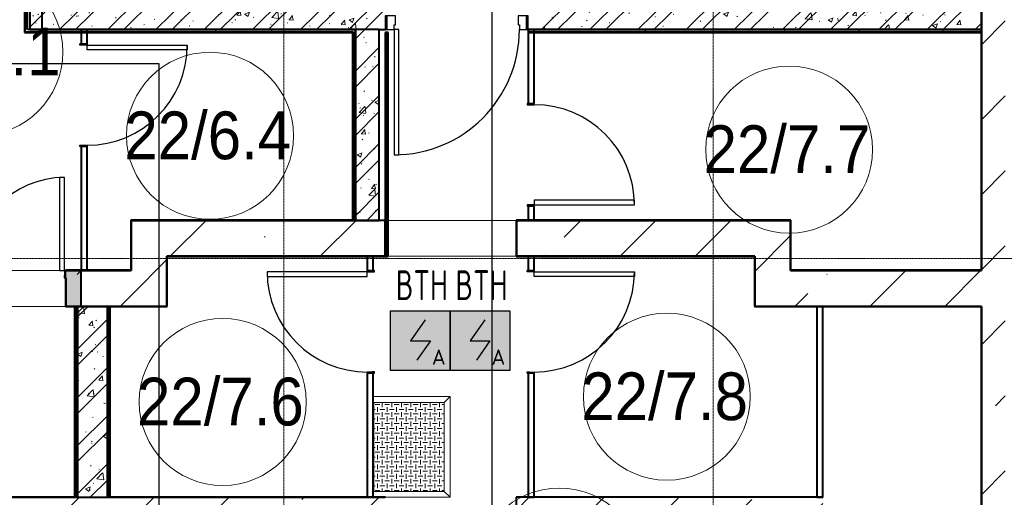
# Model space of a CAD drawing. Header units: millimetres. Extents: x -135639 to 224623, y -383017 to -59102.
# Tile 60 of 256: x 35980 to 44236, y -292916 to -288914. Entities that reach past the tile are written whole.
import ezdxf
from ezdxf.enums import TextEntityAlignment as Align

# ---------------------------------------------------------------- set-up
doc = ezdxf.new("R2010")
doc.units = ezdxf.units.MM
doc.linetypes.add('CONTINOUS', pattern=[0])
doc.linetypes.add('Линия сетки', pattern=[25, 20, -2.5, 0, -2.5])
for name, color, linetype, lineweight in [('A-010-A_ROOM', 7, 'Continuous', 20), ('A-200-M_WALL', 7, 'Continuous', 18), ('A-200-M_WALL_EXT', 7, 'Continuous', 18), ('A-200-M_WALL_INT', 7, 'Continuous', 18), ('A-200-M_WALL_PAT', 7, 'Continuous', 40), ('A-314-M_WINDOW', 7, 'Continuous', 18), ('A-325-M_DOOR', 7, 'Continuous', 18), ('A-325-M_DOOR__FRAME', 7, 'Continuous', 30), ('A-325-M_DOOR_OPENING', 7, 'Continuous', 18), ('A-325-M_DOOR_PANEL', 7, 'Continuous', 30), ('S-280-M_STRUCT_FRAME', 7, 'Continuous', 18), ('Z-030-M_GRID', 7, 'Continuous', 9), ('ПС', 7, 'Continuous', 40), ('СС-011-ПОЖ-СИГНАЛИЗАЦИЯ', 1, 'Continuous', 30)]:
    doc.layers.add(name, color=color, linetype=linetype, lineweight=lineweight)
doc.styles.add('1111', font='isocpeur.ttf')
doc.styles.add('Arial_2', font='arial.ttf', dxfattribs={"width": 0.9, "height": 400})
pattern_1 = [(50, (0, 0), (437.2423, -38.2536), [45.72, -502.92]), (355, (0, 0), (-84.5828, 458.5367), [36.576, -402.336]), (100.451, (36.44, -3.2), (352.662, 420.2802), [38.856, -427.416]), (46.184, (0, 121.9), (650.59, -100.9033), [68.58, -754.38]), (96.636, (54.2, 113.5), (569.766, 593.8263), [58.284, -641.125]), (351.184, (0, 121.9), (569.7716, 593.8214), [54.864, -603.504]), (21, (60.96, 91.44), (363.875, -245.4366), [45.72, -502.92]), (326, (60.96, 91.44), (148.3253, 442.0518), [36.576, -402.336]), (71.451, (91.3, 71), (512.201, 196.6115), [38.856, -427.416]), (37.5, (0, 0), (7.41278, 202.9318), [6.706, -390.754, 6.706, -401.726, -403.86]), (37.5, (0, 0), (7.41278, 202.9318), [-805.891, 6.706, -397.154]), (7.5, (0, 0), (160.36715, 240.43305), [6.706, -226.162, 6.706, -381.61, -153.924]), (7.5, (0, 0), (160.36715, 240.43305), [-621.182, 6.706, -147.218]), (327.5, (-135.94, 0), (325.41783, -13.7491), [6.706, -145.694, 6.706, -468.782, -630.936]), (327.5, (-135.94, 0), (325.41783, -13.7491), [-627.888, 6.706, -624.23]), (317.5, (-196.9, 0), (355.51, 61.0244), [6.706, -191.414, 6.706, -309.067, -448.056]), (317.5, (-196.9, 0), (355.51, 61.0244), [-513.893, 6.706, -441.35])]
pattern_2 = [(45, (0, 0), (-202.0558, 202.0558), []), (45, (134.7, 0), (-202.0558, 202.0558), [])]
pattern_3 = [(0, (0, 0), (812.8, 203.2), [67.056, -542.544, 67.056, -542.544, -3251.2]), (0, (0, 0), (812.8, 203.2), [-1219.2, 67.056, -1152.144, 67.056, -542.544, -1422.4]), (0, (0, 0), (812.8, 203.2), [-3048, 67.056, -339.344, 67.056, -948.944]), (120, (304.8, 101.6), (-582.37636, 602.30545), [67.056, -542.544, 67.056, -542.544, -3251.2]), (120, (304.8, 101.6), (-582.37636, 602.30545), [-1219.2, 67.056, -1152.144, 67.056, -542.544, -1422.4]), (120, (304.8, 101.6), (-582.37636, 602.30545), [-3048, 67.056, -339.344, 67.056, -948.944]), (240, (406.4, 508), (-230.42364, -805.50545), [67.056, -542.544, 67.056, -542.544, -3251.2]), (240, (406.4, 508), (-230.42364, -805.50545), [-1219.2, 67.056, -1152.144, 67.056, -542.544, -1422.4]), (240, (406.4, 508), (-230.42364, -805.50545), [-3048, 67.056, -339.344, 67.056, -948.944])]
pattern_4 = [(45, (0, 0), (-628.618, 628.618), []), (45, (628.6, 0), (-628.618, 628.618), [1111.25, -222.25, 6.706, -215.544])]

# ---------------------------------------------------------------- blocks, each defined once
blk = doc.blocks.new('101_Дверь_Однопольная - _ПЧ_800х2000_Кладовая_Л-4171007-B2_-11_400_')
at = {"layer": 'A-325-M_DOOR', "color": 253, "lineweight": 30, "true_color": 0xaaaaaa}
for p, q in [((-430, 25), (-431, 25)), ((-431, 25), (-431, -35)), ((-430, -35), (-430, 25)), ((431, 25), (430, 25)), ((430, 25), (430, -35)), ((431, -35), (431, 25)), ((-431, -35), (-430, -35)), ((430, -35), (431, -35))]:
    blk.add_line(p, q, dxfattribs=at)
at = {"layer": 'A-325-M_DOOR__FRAME', "color": 253, "true_color": 0xaaaaaa}
for p, q in [((-420, 25), (-430, 25)), ((-430, 25), (-430, -35)), ((-420, -15), (-420, 25)), ((430, 25), (420, 25)), ((420, 25), (420, -15)), ((430, -35), (430, 25)), ((-430, -35), (-419, -35)), ((-419, -15), (-420, -15)), ((-419, -35), (-419, -15)), ((420, -15), (419, -15)), ((419, -15), (419, -35)), ((419, -35), (430, -35))]:
    blk.add_line(p, q, dxfattribs=at)
at = {"layer": 'A-325-M_DOOR_PANEL', "color": 253, "true_color": 0xaaaaaa}
for p, q in [((420, 865), (380, 865)), ((380, 865), (380, 25)), ((420, 25), (420, 865)), ((380, 25), (420, 25))]:
    blk.add_line(p, q, dxfattribs=at)
blk.add_arc((420, 25), 840, 90, 180, dxfattribs=at)
blk = doc.blocks.new('101_Дверь_Однопольная - _ПЧ_800х2000_Кладовая_Пр-4171002-B2_-11_400_')
at = {"layer": 'A-325-M_DOOR', "color": 253, "lineweight": 30, "true_color": 0xaaaaaa}
for p, q in [((-431, 25), (-430, 25)), ((-431, -35), (-431, 25)), ((-430, 25), (-430, -35)), ((430, -35), (430, 25)), ((430, 25), (431, 25)), ((431, 25), (431, -35)), ((-430, -35), (-431, -35)), ((431, -35), (430, -35))]:
    blk.add_line(p, q, dxfattribs=at)
at = {"layer": 'A-325-M_DOOR__FRAME', "color": 253, "true_color": 0xaaaaaa}
for p, q in [((-430, 25), (-420, 25)), ((-430, -35), (-430, 25)), ((-420, 25), (-420, -15)), ((420, 25), (430, 25)), ((420, -15), (420, 25)), ((430, 25), (430, -35)), ((-419, -35), (-430, -35)), ((-420, -15), (-419, -15)), ((-419, -15), (-419, -35)), ((419, -15), (420, -15)), ((419, -35), (419, -15)), ((430, -35), (419, -35))]:
    blk.add_line(p, q, dxfattribs=at)
at = {"layer": 'A-325-M_DOOR_PANEL', "color": 253, "true_color": 0xaaaaaa}
for p, q in [((-420, 865), (-380, 865)), ((-420, 25), (-420, 865)), ((-380, 865), (-380, 25)), ((-380, 25), (-420, 25))]:
    blk.add_line(p, q, dxfattribs=at)
blk.add_arc((-420, 25), 840, 0, 90, dxfattribs=at)
blk = doc.blocks.new('101_Дверь_Однопольная - _ПЧ_Мет_1000х2000_Блок кладовых_EI60_Л-4470887-B2_-11_400_')
at = {"layer": 'A-325-M_DOOR', "color": 253, "lineweight": 30, "true_color": 0xaaaaaa}
for p, q in [((-585, 125), (-600, 125)), ((-600, 125), (-600, 10)), ((-585, 10), (-585, 125)), ((600, 125), (585, 125)), ((585, 125), (585, 10)), ((600, 10), (600, 125)), ((-600, 10), (-585, 10)), ((585, 10), (600, 10))]:
    blk.add_line(p, q, dxfattribs=at)
at = {"layer": 'A-325-M_DOOR__FRAME', "color": 253, "true_color": 0xaaaaaa}
for p, q in [((-525, 125), (-585, 125)), ((-585, 125), (-585, 10)), ((-525, 85), (-525, 125)), ((-515, 85), (-525, 85)), ((-515, 10), (-515, 85)), ((525, 85), (515, 85)), ((515, 85), (515, 10)), ((585, 125), (525, 125)), ((525, 125), (525, 85)), ((585, 10), (585, 125)), ((-585, 10), (-515, 10)), ((515, 10), (585, 10))]:
    blk.add_line(p, q, dxfattribs=at)
at = {"layer": 'A-325-M_DOOR_PANEL', "color": 253, "true_color": 0xaaaaaa}
for p, q in [((525, 1175), (485, 1175)), ((485, 1175), (485, 125)), ((525, 125), (525, 1175)), ((485, 125), (525, 125))]:
    blk.add_line(p, q, dxfattribs=at)
blk.add_arc((525, 125), 1050, 90, 180, dxfattribs=at)
blk = doc.blocks.new('101_Дверь_Однопольная - _ПЧ_740х2100_Кладовая_Л-3955392-B2_-11_400_')
at = {"layer": 'A-325-M_DOOR', "color": 253, "lineweight": 30, "true_color": 0xaaaaaa}
for p, q in [((-400, 150), (-401, 150)), ((-401, 150), (-401, 90)), ((-401, 90), (-400, 90)), ((-400, 90), (-400, 150)), ((401, 150), (400, 150)), ((400, 150), (400, 90)), ((400, 90), (401, 90)), ((401, 90), (401, 150))]:
    blk.add_line(p, q, dxfattribs=at)
at = {"layer": 'A-325-M_DOOR__FRAME', "color": 253, "true_color": 0xaaaaaa}
for p, q in [((-390, 150), (-400, 150)), ((-400, 150), (-400, 90)), ((-400, 90), (-389, 90)), ((-390, 110), (-390, 150)), ((-389, 110), (-390, 110)), ((-389, 90), (-389, 110)), ((390, 110), (389, 110)), ((389, 110), (389, 90)), ((389, 90), (400, 90)), ((400, 150), (390, 150)), ((390, 150), (390, 110)), ((400, 90), (400, 150))]:
    blk.add_line(p, q, dxfattribs=at)
at = {"layer": 'A-325-M_DOOR_PANEL', "color": 253, "true_color": 0xaaaaaa}
for p, q in [((390, 930), (350, 930)), ((350, 930), (350, 150)), ((390, 150), (390, 930)), ((350, 150), (390, 150))]:
    blk.add_line(p, q, dxfattribs=at)
blk.add_arc((390, 150), 780, 90, 180, dxfattribs=at)
blk = doc.blocks.new('105_Приямок_C крышкой - 600х800-3682833-B2_-11_400_')
at = {"layer": 'S-280-M_STRUCT_FRAME', "lineweight": 9, "true_color": 0xd2d2d2}
h = blk.add_hatch(dxfattribs=at)
h.set_pattern_fill('FP_3', color=254, style=0, pattern_type=2)
h.set_pattern_definition([(180, (-42.23, -380), (5e-14, 400), [40, -360]), (180, (-122.23, -380), (5e-14, 400), [40, -360]), (180, (-202.23, -380), (5e-14, 400), [40, -360]), (180, (-282.23, -380), (5e-14, 400), [40, -360]), (180, (-362.23, -380), (5e-14, 400), [37.77, -362.23]), (270, (-100, -360), (400, 2e-14), [40, -360]), (270, (-180, -360), (400, 2e-14), [40, -360]), (270, (-260, -360), (400, 2e-14), [40, -360]), (270, (-340, -360), (400, 2e-14), [40, -360]), (270, (-20, -360), (400, 2e-14), [40, -360]), (180, (0, -340), (5e-14, 400), [40, -360]), (180, (-80, -340), (5e-14, 400), [40, -360]), (180, (-160, -340), (5e-14, 400), [40, -360]), (180, (-240, -340), (5e-14, 400), [40, -360]), (180, (-320, -340), (5e-14, 400), [40, -360]), (270, (-57.77, -320), (400, 2e-14), [40, -360]), (270, (-137.77, -320), (400, 2e-14), [40, -360]), (270, (-217.77, -320), (400, 2e-14), [40, -360]), (270, (-297.77, -320), (400, 2e-14), [40, -360]), (270, (-377.77, -320), (400, 2e-14), [40, -360]), (180, (-42.23, -300), (5e-14, 400), [40, -360]), (180, (-122.23, -300), (5e-14, 400), [40, -360]), (180, (-202.23, -300), (5e-14, 400), [40, -360]), (180, (-282.23, -300), (5e-14, 400), [40, -360]), (180, (-362.23, -300), (5e-14, 400), [37.77, -362.23]), (270, (-100, -280), (400, 2e-14), [40, -360]), (270, (-180, -280), (400, 2e-14), [40, -360]), (270, (-260, -280), (400, 2e-14), [40, -360]), (270, (-340, -280), (400, 2e-14), [40, -360]), (270, (-20, -280), (400, 2e-14), [40, -360]), (180, (0, -260), (5e-14, 400), [40, -360]), (180, (-80, -260), (5e-14, 400), [40, -360]), (180, (-160, -260), (5e-14, 400), [40, -360]), (180, (-240, -260), (5e-14, 400), [40, -360]), (180, (-320, -260), (5e-14, 400), [40, -360]), (270, (-57.77, -240), (400, 2e-14), [40, -360]), (270, (-137.77, -240), (400, 2e-14), [40, -360]), (270, (-217.77, -240), (400, 2e-14), [40, -360]), (270, (-297.77, -240), (400, 2e-14), [40, -360]), (270, (-377.77, -240), (400, 2e-14), [40, -360]), (180, (-42.23, -220), (5e-14, 400), [40, -360]), (180, (-122.23, -220), (5e-14, 400), [40, -360]), (180, (-202.23, -220), (5e-14, 400), [40, -360]), (180, (-282.23, -220), (5e-14, 400), [40, -360]), (180, (-362.23, -220), (5e-14, 400), [37.77, -362.23]), (270, (-100, -200), (400, 2e-14), [40, -360]), (270, (-180, -200), (400, 2e-14), [40, -360]), (270, (-260, -200), (400, 2e-14), [40, -360]), (270, (-340, -200), (400, 2e-14), [40, -360]), (270, (-20, -200), (400, 2e-14), [40, -360]), (180, (0, -180), (5e-14, 400), [40, -360]), (180, (-80, -180), (5e-14, 400), [40, -360]), (180, (-160, -180), (5e-14, 400), [40, -360]), (180, (-240, -180), (5e-14, 400), [40, -360]), (180, (-320, -180), (5e-14, 400), [40, -360]), (270, (-57.77, -160), (400, 2e-14), [40, -360]), (270, (-137.77, -160), (400, 2e-14), [40, -360]), (270, (-217.77, -160), (400, 2e-14), [40, -360]), (270, (-297.77, -160), (400, 2e-14), [40, -360]), (270, (-377.77, -160), (400, 2e-14), [40, -360]), (180, (-42.23, -140), (5e-14, 400), [40, -360]), (180, (-122.23, -140), (5e-14, 400), [40, -360]), (180, (-202.23, -140), (5e-14, 400), [40, -360]), (180, (-282.23, -140), (5e-14, 400), [40, -360]), (180, (-362.23, -140), (5e-14, 400), [37.77, -362.23]), (270, (-100, -120), (400, 2e-14), [40, -360]), (270, (-180, -120), (400, 2e-14), [40, -360]), (270, (-260, -120), (400, 2e-14), [40, -360]), (270, (-340, -120), (400, 2e-14), [40, -360]), (270, (-20, -120), (400, 2e-14), [40, -360]), (180, (0, -100), (5e-14, 400), [40, -360]), (180, (-80, -100), (5e-14, 400), [40, -360]), (180, (-160, -100), (5e-14, 400), [40, -360]), (180, (-240, -100), (5e-14, 400), [40, -360]), (180, (-320, -100), (5e-14, 400), [40, -360]), (270, (-57.77, -80), (400, 2e-14), [40, -360]), (270, (-137.77, -80), (400, 2e-14), [40, -360]), (270, (-217.77, -80), (400, 2e-14), [40, -360]), (270, (-297.77, -80), (400, 2e-14), [40, -360]), (270, (-377.77, -80), (400, 2e-14), [40, -360]), (180, (-42.23, -60), (5e-14, 400), [40, -360]), (180, (-122.23, -60), (5e-14, 400), [40, -360]), (180, (-202.23, -60), (5e-14, 400), [40, -360]), (180, (-282.23, -60), (5e-14, 400), [40, -360]), (180, (-362.23, -60), (5e-14, 400), [37.77, -362.23]), (270, (-100, -40), (400, 2e-14), [40, -360]), (270, (-180, -40), (400, 2e-14), [40, -360]), (270, (-260, -40), (400, 2e-14), [40, -360]), (270, (-340, -40), (400, 2e-14), [40, -360]), (270, (-20, -40), (400, 2e-14), [40, -360]), (180, (0, -20), (5e-14, 400), [40, -360]), (180, (-80, -20), (5e-14, 400), [40, -360]), (180, (-160, -20), (5e-14, 400), [40, -360]), (180, (-240, -20), (5e-14, 400), [40, -360]), (180, (-320, -20), (5e-14, 400), [40, -360]), (270, (-57.77, 0), (400, 2e-14), [40, -360]), (270, (-137.77, 0), (400, 2e-14), [40, -360]), (270, (-217.77, 0), (400, 2e-14), [40, -360]), (270, (-297.77, 0), (400, 2e-14), [40, -360]), (270, (-377.77, 0), (400, 2e-14), [40, -360])])
h.paths.add_polyline_path([(-372.5, 295), (-372.5, -295), (372.5, -295), (372.5, 295), (309, 295)])
at = {"layer": 'A-314-M_WINDOW', "color": 253, "true_color": 0xaaaaaa}
for p, q in [((372.5, 295), (-372.5, 295)), ((-372.5, 295), (-372.5, -295)), ((372.5, 295), (372.5, -295)), ((422.5, 300), (422.5, -345)), ((-422.5, -345), (-422.5, 200)), ((-372.5, -295), (372.5, -295)), ((422.5, -345), (-422.5, -345))]:
    blk.add_line(p, q, dxfattribs=at)
at = {"layer": 'S-280-M_STRUCT_FRAME', "color": 253, "true_color": 0xaaaaaa}
for p, q in [((-372.5, 295), (-377.5, 300)), ((372.5, 295), (377.5, 300)), ((-372.5, -295), (-422.5, -345)), ((372.5, -295), (422.5, -345))]:
    blk.add_line(p, q, dxfattribs=at)
at = {"layer": 'S-280-M_STRUCT_FRAME', "color": 253, "lineweight": 9, "true_color": 0xaaaaaa}
for p, q in [((372.5, 295), (-372.5, 295)), ((-372.5, 295), (-372.5, -295)), ((372.5, -295), (372.5, 295)), ((-372.5, -295), (372.5, -295))]:
    blk.add_line(p, q, dxfattribs=at)
blk = doc.blocks.new('135_SLK_GD_AR_rvt-1-B2_-11_400_')
at = {"layer": 'A-200-M_WALL_PAT', "lineweight": 9, "true_color": 0xaaaaaa}
h = blk.add_hatch(dxfattribs=at)
h.set_pattern_fill('FP_1', color=253, style=0, pattern_type=2)
h.set_pattern_definition(pattern_1)
h.paths.add_polyline_path([(44620, 72720), (44720, 72720), (44720, 74760), (44620, 74760), (44620, 73528.2)])
h = blk.add_hatch(dxfattribs=at)
h.set_pattern_fill('FP_2', color=253, style=0, pattern_type=2)
h.set_pattern_definition(pattern_2)
h.paths.add_polyline_path([(44620, 72720), (44720, 72720), (44720, 74760), (44620, 74760), (44620, 73528.2)])
h = blk.add_hatch(dxfattribs=at)
h.set_pattern_fill('FP_1', color=253, style=0, pattern_type=2)
h.set_pattern_definition(pattern_1)
h.paths.add_polyline_path([(52598, 72720), (52600, 72720), (52600, 72970), (48800, 72970), (48800, 72720), (52023.1, 72720)])
h.paths.add_polyline_path([(46476.9, 72720), (47600, 72720), (47600, 72970), (44720, 72970), (44720, 72720), (45100, 72720)])
h = blk.add_hatch(dxfattribs=at)
h.set_pattern_fill('FP_2', color=253, style=0, pattern_type=2)
h.set_pattern_definition(pattern_2)
h.paths.add_polyline_path([(52598, 72720), (52600, 72720), (52600, 72970), (48800, 72970), (48800, 72720), (52023.1, 72720)])
h.paths.add_polyline_path([(46476.9, 72720), (47600, 72720), (47600, 72970), (44720, 72970), (44720, 72720), (45100, 72720)])
h = blk.add_hatch(dxfattribs=at)
h.set_pattern_fill('FP_4', color=253, style=0, pattern_type=2)
h.set_pattern_definition(pattern_3)
h.paths.add_polyline_path([(47325, 72700), (47330, 72700), (47330, 72720), (44580, 72720), (44580, 72700), (47170.2, 72700)])
h = blk.add_hatch(dxfattribs=at)
h.set_pattern_fill('FP_4', color=253, style=0, pattern_type=2)
h.set_pattern_definition(pattern_3)
h.paths.add_polyline_path([(47350, 71120), (47350, 72720), (47330, 72720), (47330, 71120)])
h = blk.add_hatch(dxfattribs=at)
h.set_pattern_fill('FP_1', color=253, style=0, pattern_type=2)
h.set_pattern_definition(pattern_1)
h.paths.add_polyline_path([(47550, 71120), (47550, 72720), (47350, 72720), (47350, 71120)])
h = blk.add_hatch(dxfattribs=at)
h.set_pattern_fill('FP_2', color=253, style=0, pattern_type=2)
h.set_pattern_definition(pattern_2)
h.paths.add_polyline_path([(47550, 71120), (47550, 72720), (47350, 72720), (47350, 71120)])
h = blk.add_hatch(dxfattribs=at)
h.set_pattern_fill('FP_4', color=253, style=0, pattern_type=2)
h.set_pattern_definition(pattern_3)
h.paths.add_polyline_path([(47620, 70818), (47620, 72695), (47600, 72695), (47600, 70818)])
h = blk.add_hatch(dxfattribs=at)
h.set_pattern_fill('FP_4', color=253, style=0, pattern_type=2)
h.set_pattern_definition(pattern_3)
h.paths.add_polyline_path([(52600, 72700), (52598, 72720), (48800, 72720), (48800, 72700), (52598, 72700)])
at = {"layer": 'A-200-M_WALL_PAT', "lineweight": 18, "true_color": 0xcbcbcb}
h = blk.add_hatch(color=9, dxfattribs=at)
h.paths.add_polyline_path([(44995, 70400), (45050, 70400), (45050, 70700), (44921, 70700), (44921, 70400)])
h.paths.add_polyline_path([(44119, 70400), (44119, 70700), (43970, 70700), (43970, 70400)])
at = {"layer": 'A-200-M_WALL_PAT', "lineweight": 9, "true_color": 0xaaaaaa}
h = blk.add_hatch(dxfattribs=at)
h.set_pattern_fill('FP_4', color=253, style=0, pattern_type=2)
h.set_pattern_definition(pattern_3)
h.paths.add_polyline_path([(45000, 68800), (45020, 68802), (45020, 70400), (45000, 70400), (45000, 68802)])
h = blk.add_hatch(dxfattribs=at)
h.set_pattern_fill('FP_1', color=253, style=0, pattern_type=2)
h.set_pattern_definition(pattern_1)
h.paths.add_polyline_path([(45020, 68800), (45270, 68800), (45270, 70400), (45020, 70400), (45020, 68802)])
h = blk.add_hatch(dxfattribs=at)
h.set_pattern_fill('FP_2', color=253, style=0, pattern_type=2)
h.set_pattern_definition(pattern_2)
h.paths.add_polyline_path([(45020, 68800), (45270, 68800), (45270, 70400), (45020, 70400), (45020, 68802)])
h = blk.add_hatch(dxfattribs=at)
h.set_pattern_fill('FP_4', color=253, style=0, pattern_type=2)
h.set_pattern_definition(pattern_3)
h.paths.add_polyline_path([(45270, 68800), (45290, 68800), (45290, 70400), (45270, 70398), (45270, 69531.5)])
at = {"layer": 'A-200-M_WALL', "color": 253, "lineweight": 40, "true_color": 0xaaaaaa}
for p, q in [((44580, 74615), (44580, 72720)), ((44720, 72970), (44720, 72720)), ((44580, 72700), (44580, 72720)), ((44580, 72700), (47325, 72700)), ((44720, 72720), (45050, 72720)), ((45050, 72720), (44720, 72720)), ((45050, 72720), (45100, 72720)), ((45100, 72720), (45050, 72720)), ((45100, 72720), (45050, 72720)), ((45100, 72720), (47325, 72720)), ((47325, 72720), (45100, 72720)), ((47330, 72720), (47325, 72720)), ((47325, 72700), (47330, 72700)), ((47330, 72700), (47330, 71122)), ((47550, 72720), (47350, 72720)), ((47350, 72720), (47350, 71122)), ((47350, 71122), (47350, 72720)), ((47620, 70818), (47620, 72695)), ((48800, 72720), (48850, 72720)), ((48850, 72720), (48800, 72720)), ((48850, 72720), (48800, 72720)), ((48800, 72700), (52598, 72700)), ((48850, 72720), (52598, 72720)), ((52598, 72720), (48850, 72720)), ((52598, 72700), (52600, 72700)), ((47330, 71122), (47330, 71120)), ((47600, 70818), (47600, 70820)), ((45050, 70700), (44921, 70700)), ((44921, 70700), (45050, 70700)), ((45050, 70400), (45050, 70700)), ((44921, 70640), (44921, 70400)), ((44921, 70400), (44995, 70400)), ((44995, 70400), (44921, 70400)), ((44995, 70400), (45050, 70400)), ((45000, 70400), (45000, 68802)), ((45020, 70400), (45020, 68802)), ((45020, 68802), (45020, 70400)), ((45270, 68800), (45270, 70398)), ((45270, 70398), (45270, 68800)), ((45290, 70398), (45290, 70400)), ((45290, 68800), (45290, 70398)), ((45000, 68802), (45000, 68800))]:
    blk.add_line(p, q, dxfattribs=at)
at = {"layer": 'A-200-M_WALL_INT', "color": 253, "lineweight": 40, "true_color": 0xaaaaaa}
for p, q in [((44620, 74640), (44620, 72720)), ((44575, 74615), (44575, 72720)), ((44600, 72720), (44600, 74615)), ((52600, 72720), (52600, 72970)), ((44575, 72720), (44575, 72700)), ((44575, 72700), (44575, 72695)), ((44575, 72695), (47325, 72695)), ((44720, 72720), (44600, 72720)), ((44620, 72720), (44720, 72720)), ((45050, 72720), (45050, 72601)), ((45100, 72601), (45100, 72720)), ((47325, 72720), (47350, 72720)), ((47325, 72695), (47325, 71122)), ((47350, 72720), (47330, 72720)), ((47550, 72720), (47600, 72720)), ((47550, 71120), (47550, 72720)), ((47600, 72695), (47600, 70820)), ((47625, 72695), (47600, 72695)), ((47625, 70818), (47625, 72695)), ((48800, 72720), (48800, 72101)), ((48800, 72720), (48800, 72695)), ((48800, 72695), (52598, 72695)), ((48850, 72101), (48850, 72720)), ((52598, 72720), (52600, 72720)), ((52600, 72720), (52598, 72720)), ((52598, 72695), (52598, 70702)), ((52600, 72700), (52600, 72720)), ((52600, 70700), (52600, 72700)), ((45050, 71739), (45050, 70700)), ((45100, 70700), (45100, 71739)), ((48800, 71239), (48800, 71120)), ((48850, 71120), (48850, 71239)), ((45470, 71122), (45468, 71122)), ((45468, 71122), (45468, 70702)), ((47325, 71122), (45470, 71122)), ((45470, 70700), (45470, 71120)), ((45470, 71120), (47330, 71120)), ((47330, 71120), (47350, 71120)), ((47350, 71122), (47350, 71120)), ((47350, 71120), (47350, 71122)), ((47350, 71120), (47550, 71120)), ((48700, 71122), (48698, 71122)), ((48698, 71122), (48698, 70820)), ((51002, 71122), (48700, 71122)), ((48700, 70820), (48700, 71120)), ((48700, 71120), (51000, 71120)), ((48800, 71120), (48850, 71120)), ((51000, 71120), (51000, 70700)), ((51002, 71120), (51002, 71122)), ((51002, 70702), (51002, 71120)), ((47348.4, 70820), (45770, 70820)), ((45770, 70820), (45770, 70818)), ((45770, 70818), (45770, 70400)), ((45772, 70818), (47348.4, 70818)), ((45772, 70398), (45772, 70818)), ((47600, 70820), (47348.4, 70820)), ((47348.4, 70818), (47600, 70818)), ((47450, 70820), (47450, 70701)), ((47500, 70820), (47450, 70820)), ((47500, 70701), (47500, 70820)), ((47600, 70818), (47625, 70818)), ((48698, 70820), (48698, 70818)), ((48698, 70818), (50698, 70818)), ((50698, 70820), (48700, 70820)), ((48800, 70820), (48800, 70701)), ((48850, 70820), (48800, 70820)), ((48850, 70701), (48850, 70820)), ((50700, 70820), (50698, 70820)), ((50698, 70818), (50698, 70400)), ((50700, 70400), (50700, 70820)), ((45468, 70702), (44921, 70702)), ((44921, 70702), (44921, 70700)), ((45050, 70700), (45100, 70700)), ((45050, 70700), (45468, 70700)), ((45468, 70700), (45470, 70700)), ((51000, 70700), (51002, 70700)), ((52598, 70702), (51002, 70702)), ((51002, 70700), (52598, 70700)), ((52598, 70700), (52600, 70700)), ((44921, 70400), (44921, 70398)), ((44921, 70398), (44995, 70398)), ((45020, 70400), (44995, 70400)), ((44995, 70398), (44995, 68802)), ((45270, 70400), (45020, 70400)), ((45270, 70398), (45270, 70400)), ((45290, 70400), (45270, 70400)), ((45270, 70400), (45270, 70398)), ((45770, 70400), (45290, 70400)), ((45295, 70398), (45770, 70398)), ((45295, 68802), (45295, 70398)), ((45770, 70398), (45772, 70398)), ((50698, 70400), (50698, 70398)), ((50698, 70398), (52598, 70398)), ((52598, 70400), (50700, 70400)), ((51270, 70400), (51220, 70400)), ((51220, 70400), (51220, 68800)), ((51270, 68800), (51270, 70400)), ((52600, 70400), (52598, 70400)), ((52598, 70398), (52598, 67450)), ((52600, 67450), (52600, 70400)), ((47450, 69839), (47450, 68800)), ((47500, 68800), (47500, 69839)), ((48800, 69839), (48800, 68800)), ((48850, 68800), (48850, 69839)), ((44995, 68802), (43638.5, 68802)), ((43640.5, 68800), (45000, 68800)), ((45000, 68800), (45020, 68800)), ((45020, 68802), (45020, 68800)), ((45020, 68800), (45020, 68802)), ((45020, 68800), (45270, 68800)), ((45270, 68800), (45295, 68800)), ((47602, 68802), (45295, 68802)), ((45295, 68800), (47600, 68800)), ((47602, 68800), (47602, 68802)), ((48700, 68802), (48698, 68802)), ((48698, 68802), (48698, 68600)), ((51272, 68802), (48700, 68802)), ((48800, 68800), (48850, 68800)), ((51220, 68800), (51270, 68800)), ((51272, 68800), (51272, 68802))]:
    blk.add_line(p, q, dxfattribs=at)
at = {"layer": 'A-314-M_WINDOW', "color": 253, "lineweight": 18, "true_color": 0xaaaaaa, "rotation": 90.00000000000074}
blk.add_blockref('105_Приямок_C крышкой - 600х800-3682833-B2_-11_400_', (47800, 69222.5), dxfattribs=at)
at = {"layer": 'A-325-M_DOOR', "color": 253, "lineweight": 18, "true_color": 0xaaaaaa}
for name, p, rotation in [('101_Дверь_Однопольная - _ПЧ_Мет_1000х2000_Блок кладовых_EI60_Л-4470887-B2_-11_400_', (48200, 72845), 180), ('101_Дверь_Однопольная - _ПЧ_800х2000_Кладовая_Пр-4171002-B2_-11_400_', (45075, 72170), 269.9999999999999), ('101_Дверь_Однопольная - _ПЧ_800х2000_Кладовая_Л-4171007-B2_-11_400_', (48825, 71670), 269.9999999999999), ('101_Дверь_Однопольная - _ПЧ_800х2000_Кладовая_Л-4171007-B2_-11_400_', (47475, 70270), 89.9999999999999), ('101_Дверь_Однопольная - _ПЧ_800х2000_Кладовая_Пр-4171002-B2_-11_400_', (48825, 70270), 269.9999999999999)]:
    blk.add_blockref(name, p, dxfattribs=dict(at, rotation=rotation))
blk.add_blockref('101_Дверь_Однопольная - _ПЧ_740х2100_Кладовая_Л-3955392-B2_-11_400_', (44520, 70550), dxfattribs=at)
blk = doc.blocks.new('231_ADSK_Дверь_Проем - ADSK_Дверь_Проем-1846847-B2_-11_400_')
at = {"layer": 'A-325-M_DOOR_OPENING', "color": 253, "true_color": 0xaaaaaa}
for p, q in [((-550, 150), (550, 150)), ((-550, -150), (550, -150))]:
    blk.add_line(p, q, dxfattribs=at)
blk = doc.blocks.new('231_ADSK_Дверь_Проем - ADSK_Дверь_Проем-2182212-B2_-11_400_')
at = {"layer": 'A-325-M_DOOR_OPENING', "color": 253, "true_color": 0xaaaaaa}
for p, q in [((-400, 150), (400, 150)), ((-400, -150), (400, -150))]:
    blk.add_line(p, q, dxfattribs=at)
blk = doc.blocks.new('135_SLK_K1-2-3_KR_rvt-1-B2_-11_400_')
at = {"layer": 'A-200-M_WALL_PAT', "lineweight": 9, "true_color": 0xaaaaaa}
h = blk.add_hatch(dxfattribs=at)
h.set_pattern_fill('FP_5', color=253, style=0, pattern_type=2)
h.set_pattern_definition(pattern_4)
h.paths.add_polyline_path([(52600, 67600), (52800, 67600), (52800, 74650), (52600, 74650), (52600, 70400)])
h.paths.add_polyline_path([(52716.3, 76480), (52800, 76480), (52800, 77200), (52600, 77200), (52600, 76480)])
h = blk.add_hatch(dxfattribs=at)
h.set_pattern_fill('FP_5', color=253, style=0, pattern_type=2)
h.set_pattern_definition(pattern_4)
h.paths.add_polyline_path([(45770, 70400), (45770, 71120), (45470, 71120), (45470, 70400)])
h = blk.add_hatch(dxfattribs=at)
h.set_pattern_fill('FP_5', color=253, style=0, pattern_type=2)
h.set_pattern_definition(pattern_4)
h.paths.add_polyline_path([(50700, 70820), (50700, 71120), (48700, 71120), (48700, 70820), (49250, 70820)])
h.paths.add_polyline_path([(47600, 70820), (47600, 71120), (45770, 71120), (45770, 70820), (46476.9, 70820)])
h = blk.add_hatch(dxfattribs=at)
h.set_pattern_fill('FP_5', color=253, style=0, pattern_type=2)
h.set_pattern_definition(pattern_4)
h.paths.add_polyline_path([(50700, 70400), (51000, 70400), (51000, 71120), (50700, 71120), (50700, 70820)])
h = blk.add_hatch(dxfattribs=at)
h.set_pattern_fill('FP_5', color=253, style=0, pattern_type=2)
h.set_pattern_definition(pattern_4)
h.paths.add_polyline_path([(45470, 70400), (45470, 70700), (44921, 70700), (44921, 70400), (45090.4, 70400)])
h = blk.add_hatch(dxfattribs=at)
h.set_pattern_fill('FP_5', color=253, style=0, pattern_type=2)
h.set_pattern_definition(pattern_4)
h.paths.add_polyline_path([(52600, 70400), (52600, 70700), (51000, 70700), (51000, 70400), (52023.1, 70400)])
h = blk.add_hatch(dxfattribs=at)
h.set_pattern_fill('FP_5', color=253, style=0, pattern_type=2)
h.set_pattern_definition(pattern_4)
h.paths.add_polyline_path([(51070, 68600), (51270, 68600), (51270, 68800), (48700, 68800), (48700, 68600), (49250, 68600)])
h.paths.add_polyline_path([(47600, 68600), (47600, 68800), (43637.7, 68800), (43837.7, 68600), (46476.9, 68600)])
at = {"layer": 'A-200-M_WALL_EXT', "color": 253, "lineweight": 40, "true_color": 0xaaaaaa}
for p, q in [((52600, 74400), (52600, 70700)), ((45770, 71120), (45470, 71120)), ((45470, 71120), (45470, 70700)), ((47600, 71120), (45770, 71120)), ((47600, 70820), (47600, 71120)), ((50700, 71120), (48700, 71120)), ((48700, 71120), (48700, 70820)), ((51000, 71120), (50700, 71120)), ((51000, 70700), (51000, 71120)), ((45770, 70400), (45770, 70820)), ((45770, 70820), (47600, 70820)), ((48700, 70820), (50700, 70820)), ((50700, 70820), (50700, 70400)), ((45470, 70700), (44921, 70700)), ((52600, 70700), (51000, 70700)), ((44920, 70640), (44920, 70400)), ((44920, 70400), (45470, 70400)), ((45470, 70400), (45770, 70400)), ((50700, 70400), (51000, 70400)), ((51000, 70400), (52600, 70400)), ((52600, 70400), (52600, 67600))]:
    blk.add_line(p, q, dxfattribs=at)
at = {"layer": 'A-325-M_DOOR', "color": 253, "lineweight": 18, "true_color": 0xaaaaaa}
blk.add_blockref('231_ADSK_Дверь_Проем - ADSK_Дверь_Проем-1846847-B2_-11_400_', (48150, 70970), dxfattribs=at)
at = {"layer": 'A-325-M_DOOR', "color": 253, "lineweight": 18, "true_color": 0xaaaaaa, "rotation": 180}
blk.add_blockref('231_ADSK_Дверь_Проем - ADSK_Дверь_Проем-2182212-B2_-11_400_', (44520, 70550), dxfattribs=at)
blk = doc.blocks.new('050_Марка_Помещение - Номер-620969-B2_-11_400_')
at = {"layer": 'A-010-A_ROOM', "color": 253, "true_color": 0xaaaaaa}
blk.add_circle((0, 0), 3.5, dxfattribs=at)
blk = doc.blocks.new('-2 этаж')
at = {"layer": 'Z-030-M_GRID', "color": 253, "linetype": 'Линия сетки', "true_color": 0xaaaaaa}
for p, q in [((305842.3, -369625.5), (305842.3, -260674.5)), ((309442.3, -369625.3), (309442.3, -260674.3)), ((415039.6, -279127.3), (255409.8, -279127.3))]:
    blk.add_line(p, q, dxfattribs=at)
at = {"lineweight": 5}
for name in ['135_SLK_GD_AR_rvt-1-B2_-11_400_', '135_SLK_K1-2-3_KR_rvt-1-B2_-11_400_']:
    blk.add_blockref(name, (259092.3, -349927.3), dxfattribs=at)
at = {"layer": 'A-010-A_ROOM', "color": 253, "true_color": 0xaaaaaa, "xscale": 199.9999999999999, "yscale": 199.9999999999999, "zscale": 199.9999999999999}
for p in [(303289.2, -277394.9), (305223, -278097.8), (310079.7, -278213.4), (305329.2, -280328.4), (309053.9, -280284.2), (308152, -281749.8)]:
    blk.add_blockref('050_Марка_Помещение - Номер-620969-B2_-11_400_', p, dxfattribs=at)
at = {"layer": 'A-010-A_ROOM', "color": 253, "lineweight": 9, "true_color": 0xaaaaaa, "char_height": 400, "width": 1731.645, "attachment_point": 1, "style": 'Arial_2'}
for s, insert in [('22/6.1', (302571.4, -277191.4)), ('22/6.4', (304505.3, -277894.3)), ('22/7.7', (309361.9, -278009.9)), ('22/6.3', (302169.6, -279891.7)), ('22/7.8', (308336.1, -280080.7)), ('22/7.6', (304611.5, -280125))]:
    blk.add_mtext(s, dxfattribs=dict(at, insert=insert))
blk = doc.blocks.new('*U4706')
at = {"lineweight": 35, "true_color": 0xffffff}
h = blk.add_hatch(color=7, dxfattribs=at)
h.dxf.hatch_style = 1
h.paths.add_polyline_path([(0, 499.6), (0, 0), (499.6, 0), (499.6, 499.6)])
at = {"color": 1, "linetype": 'ByBlock', "lineweight": -2}
for p, q in [((289.5, 426.3), (166.9, 249.8)), ((166.9, 249.8), (332.7, 249.8)), ((332.7, 249.8), (219.3, 86.3))]:
    blk.add_line(p, q, dxfattribs=at)
at = {"color": 1, "linetype": 'ByBlock', "lineweight": -2, "ltscale": 0.1}
blk.add_lwpolyline([(0, 499.6), (499.6, 499.6), (499.6, 0), (0, 0)], close=True, dxfattribs=at)
at = {"color": 1, "linetype": 'ByBlock', "lineweight": -2, "ltscale": 1000, "style": '1111'}
blk.add_text('A', height=128.1, dxfattribs=at).set_placement((403.4, 49.2), align=Align.CENTER)
at = {"color": 0, "linetype": 'ByBlock', "lineweight": -2, "style": '1111'}
blk.add_attdef('INDEX', (-63.3, -234.7), '', height=125, dxfattribs=at)
at = {"color": 0, "linetype": 'ByBlock', "lineweight": -2, "style": '1111', "flags": 1}
for tag, p in [('NAME_DEVICE', (-64.1, -421.2)), ('NUM_POM', (-81.6, -847))]:
    blk.add_attdef(tag, p, '', height=125, dxfattribs=at)
at = {"color": 0, "linetype": 'ByBlock', "lineweight": -2, "style": '1111', "width": 0.7}
blk.add_attdef('NUM_DEVICE', (-64.1, -629.5), '', height=125, dxfattribs=at)

msp = doc.modelspace()

# ---------------------------------------------------------------- linework, layer by layer
at = {"layer": 'СС-011-ПОЖ-СИГНАЛИЗАЦИЯ', "lineweight": 30}
msp.add_lwpolyline([(39802.8, -283995.8), (39802.8, -285689), (39207.8, -285689), (39207.8, -287855.6), (39940, -287855.6), (39940, -291594.2), (39940, -293823.9), (37148, -293823.9), (37148, -289284.2), (35695.8, -289284.2), (35695.8, -288076.6), (35114.1, -288076.6), (35114.1, -283799.3)], dxfattribs=at)

# ---------------------------------------------------------------- block references
at = {"color": 0}
msp.add_blockref('-2 этаж', (-267647.8, -11788.6), dxfattribs=at)
at = {"layer": 'ПС', "color": 7, "linetype": 'CONTINOUS', "lineweight": 30, "ltscale": 100}
ref = msp.add_blockref('*U4706', (39090, -291854), dxfattribs=dict(at, xscale=1.000736, yscale=1.000736, zscale=1.000736))
ref.add_attrib('NUM_DEVICE', 'BTH', dxfattribs={"layer": '0', "color": 0, "linetype": 'ByBlock', "lineweight": -2, "ltscale": 100, "height": 250.18, "style": '1111', "width": 0.7}).set_placement((39351.8, -291263.5), align=Align.CENTER)
ref = msp.add_blockref('*U4706', (39590, -291854), dxfattribs=dict(at, xscale=1.000736, yscale=1.000736, zscale=1.000736))
ref.add_attrib('NUM_DEVICE', 'BTH', dxfattribs={"layer": '0', "color": 0, "linetype": 'ByBlock', "lineweight": -2, "ltscale": 100, "height": 250.18, "style": '1111', "width": 0.7}).set_placement((39851.8, -291263.5), align=Align.CENTER)

doc.saveas('drawing.dxf')
